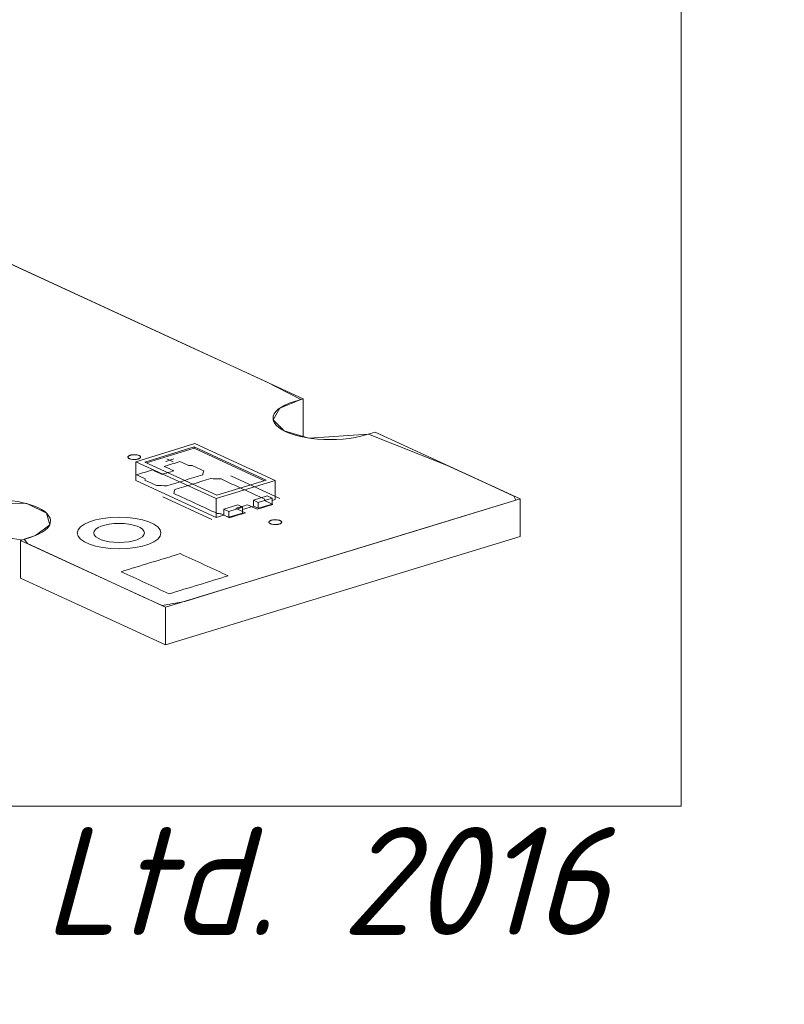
# Model space of a CAD drawing. Header units: inches. Extents: x 511 to 849, y 252 to 484.
# Tile 49 of 235: x 692 to 722, y 252 to 291. Entities that reach past the tile are written whole.
import ezdxf

# ---------------------------------------------------------------- set-up
doc = ezdxf.new("R2010")
doc.units = ezdxf.units.IN
doc.header["$MEASUREMENT"] = 0
doc.layers.add('1', color=7, linetype='Continuous')

# ---------------------------------------------------------------- blocks, each defined once
blk = doc.blocks.new('block 16')
at = {"layer": '1', "color": 8, "lineweight": 18, "true_color": 0x808080}
blk.add_lwpolyline([(718.114, 358.155), (718.114, 259.634)], dxfattribs=at)
blk = doc.blocks.new('block 17')
at = {"layer": '1', "color": 8, "lineweight": 18, "true_color": 0x808080}
blk.add_lwpolyline([(517.869, 259.634), (718.114, 259.634)], dxfattribs=at)
blk = doc.blocks.new('block 2246')
at = {"layer": '1', "color": 155, "lineweight": 18, "true_color": 0x4c7299}
blk.add_lwpolyline([(699.829, 271.876), (696.988, 273.186)], dxfattribs=at)
blk = doc.blocks.new('block 2247')
at = {"layer": '1', "color": 155, "lineweight": 18, "true_color": 0x4c7299}
blk.add_lwpolyline([(701.768, 272.468), (699.829, 271.876)], dxfattribs=at)
blk = doc.blocks.new('block 2248')
at = {"layer": '1', "color": 155, "lineweight": 18, "true_color": 0x4c7299}
blk.add_lwpolyline([(698.927, 273.778), (701.768, 272.468)], dxfattribs=at)
blk = doc.blocks.new('block 2249')
at = {"layer": '1', "color": 155, "lineweight": 18, "true_color": 0x4c7299}
blk.add_lwpolyline([(696.988, 273.186), (698.927, 273.778)], dxfattribs=at)
blk = doc.blocks.new('block 2250')
at = {"layer": '1', "color": 155, "lineweight": 18, "true_color": 0x4c7299}
blk.add_lwpolyline([(699.793, 271.744), (702.12, 272.454)], dxfattribs=at)
blk = doc.blocks.new('block 2251')
at = {"layer": '1', "color": 155, "lineweight": 18, "true_color": 0x4c7299}
blk.add_lwpolyline([(696.637, 273.199), (699.793, 271.744)], dxfattribs=at)
blk = doc.blocks.new('block 2252')
at = {"layer": '1', "color": 155, "lineweight": 18, "true_color": 0x4c7299}
blk.add_lwpolyline([(698.963, 273.91), (696.637, 273.199)], dxfattribs=at)
blk = doc.blocks.new('block 2253')
at = {"layer": '1', "color": 155, "lineweight": 18, "true_color": 0x4c7299}
blk.add_lwpolyline([(702.12, 272.454), (698.963, 273.91)], dxfattribs=at)
blk = doc.blocks.new('block 2254')
at = {"layer": '1', "color": 155, "lineweight": 18, "true_color": 0x4c7299}
blk.add_lwpolyline([(700.835, 271.407), (700.292, 271.241)], dxfattribs=at)
blk = doc.blocks.new('block 2255')
at = {"layer": '1', "color": 155, "lineweight": 18, "true_color": 0x4c7299}
blk.add_lwpolyline([(700.292, 271.241), (700.103, 271.329)], dxfattribs=at)
blk = doc.blocks.new('block 2256')
at = {"layer": '1', "color": 155, "lineweight": 18, "true_color": 0x4c7299}
blk.add_lwpolyline([(700.646, 271.494), (700.835, 271.407)], dxfattribs=at)
blk = doc.blocks.new('block 2257')
at = {"layer": '1', "color": 155, "lineweight": 18, "true_color": 0x4c7299}
blk.add_lwpolyline([(701.456, 271.597), (701.999, 271.763)], dxfattribs=at)
blk = doc.blocks.new('block 2258')
at = {"layer": '1', "color": 155, "lineweight": 18, "true_color": 0x4c7299}
blk.add_lwpolyline([(701.266, 271.684), (701.456, 271.597)], dxfattribs=at)
blk = doc.blocks.new('block 2259')
at = {"layer": '1', "color": 155, "lineweight": 18, "true_color": 0x4c7299}
blk.add_lwpolyline([(701.999, 271.763), (701.809, 271.85)], dxfattribs=at)
blk = doc.blocks.new('block 3011')
at = {"layer": '1', "color": 155, "lineweight": 18, "true_color": 0x4c7299}
blk.add_lwpolyline([(698.927, 273.732), (698.927, 273.778)], dxfattribs=at)
blk = doc.blocks.new('block 3012')
at = {"layer": '1', "color": 155, "lineweight": 18, "true_color": 0x4c7299}
blk.add_lwpolyline([(702.12, 272.454), (702.12, 271.713)], dxfattribs=at)
blk = doc.blocks.new('block 3013')
at = {"layer": '1', "color": 155, "lineweight": 18, "true_color": 0x4c7299}
blk.add_lwpolyline([(699.793, 271.744), (699.793, 271.002)], dxfattribs=at)
blk = doc.blocks.new('block 3014')
at = {"layer": '1', "color": 155, "lineweight": 18, "true_color": 0x4c7299}
blk.add_lwpolyline([(696.637, 273.199), (696.637, 272.458)], dxfattribs=at)
blk = doc.blocks.new('block 3015')
at = {"layer": '1', "color": 155, "lineweight": 18, "true_color": 0x4c7299}
blk.add_lwpolyline([(698.927, 273.732), (701.707, 272.45)], dxfattribs=at)
blk = doc.blocks.new('block 3016')
at = {"layer": '1', "color": 155, "lineweight": 18, "true_color": 0x4c7299}
blk.add_lwpolyline([(697.049, 273.158), (698.927, 273.732)], dxfattribs=at)
blk = doc.blocks.new('block 3017')
at = {"layer": '1', "color": 155, "lineweight": 18, "true_color": 0x4c7299}
blk.add_lwpolyline([(700.103, 271.329), (700.103, 271.097)], dxfattribs=at)
blk = doc.blocks.new('block 3018')
at = {"layer": '1', "color": 155, "lineweight": 18, "true_color": 0x4c7299}
blk.add_lwpolyline([(701.266, 271.684), (701.266, 271.452)], dxfattribs=at)
blk = doc.blocks.new('block 3019')
at = {"layer": '1', "color": 155, "lineweight": 18, "true_color": 0x4c7299}
blk.add_lwpolyline([(700.292, 271.241), (700.292, 271.009)], dxfattribs=at)
blk = doc.blocks.new('block 3020')
at = {"layer": '1', "color": 155, "lineweight": 18, "true_color": 0x4c7299}
blk.add_lwpolyline([(700.835, 271.407), (700.835, 271.175)], dxfattribs=at)
blk = doc.blocks.new('block 3021')
at = {"layer": '1', "color": 155, "lineweight": 18, "true_color": 0x4c7299}
blk.add_lwpolyline([(700.103, 271.329), (700.646, 271.494)], dxfattribs=at)
blk = doc.blocks.new('block 3022')
at = {"layer": '1', "color": 155, "lineweight": 18, "true_color": 0x4c7299}
blk.add_lwpolyline([(701.809, 271.85), (701.266, 271.684)], dxfattribs=at)
blk = doc.blocks.new('block 3023')
at = {"layer": '1', "color": 155, "lineweight": 18, "true_color": 0x4c7299}
blk.add_lwpolyline([(701.456, 271.597), (701.456, 271.365)], dxfattribs=at)
blk = doc.blocks.new('block 3024')
at = {"layer": '1', "color": 155, "lineweight": 18, "true_color": 0x4c7299}
blk.add_lwpolyline([(701.999, 271.763), (701.999, 271.531)], dxfattribs=at)
blk = doc.blocks.new('block 3025')
at = {"layer": '1', "color": 155, "lineweight": 18, "true_color": 0x4c7299}
blk.add_lwpolyline([(700.835, 271.175), (700.292, 271.009)], dxfattribs=at)
blk = doc.blocks.new('block 3026')
at = {"layer": '1', "color": 155, "lineweight": 18, "true_color": 0x4c7299}
blk.add_lwpolyline([(701.456, 271.365), (701.999, 271.531)], dxfattribs=at)
blk = doc.blocks.new('block 3027')
at = {"layer": '1', "color": 155, "lineweight": 18, "true_color": 0x4c7299}
blk.add_lwpolyline([(700.292, 271.009), (700.103, 271.097)], dxfattribs=at)
blk = doc.blocks.new('block 3028')
at = {"layer": '1', "color": 155, "lineweight": 18, "true_color": 0x4c7299}
blk.add_lwpolyline([(701.266, 271.452), (701.456, 271.365)], dxfattribs=at)
blk = doc.blocks.new('block 3029')
at = {"layer": '1', "color": 155, "lineweight": 18, "true_color": 0x4c7299}
blk.add_lwpolyline([(696.637, 272.458), (699.793, 271.002)], dxfattribs=at)
blk = doc.blocks.new('block 3030')
at = {"layer": '1', "color": 155, "lineweight": 18, "true_color": 0x4c7299}
blk.add_lwpolyline([(699.793, 271.002), (700.103, 271.097)], dxfattribs=at)
blk = doc.blocks.new('block 3031')
at = {"layer": '1', "color": 155, "lineweight": 18, "true_color": 0x4c7299}
blk.add_lwpolyline([(701.999, 271.676), (702.12, 271.713)], dxfattribs=at)
blk = doc.blocks.new('block 3032')
at = {"layer": '1', "color": 155, "lineweight": 18, "true_color": 0x4c7299}
blk.add_lwpolyline([(700.835, 271.321), (701.266, 271.452)], dxfattribs=at)
blk = doc.blocks.new('block 3346')
at = {"layer": '1', "color": 155, "lineweight": 18, "true_color": 0x4c7299}
blk.add_lwpolyline([(711.764, 270.249), (711.764, 271.732)], dxfattribs=at)
blk = doc.blocks.new('block 3347')
at = {"layer": '1', "color": 155, "lineweight": 18, "true_color": 0x4c7299}
blk.add_lwpolyline([(697.804, 265.984), (697.804, 267.467)], dxfattribs=at)
blk = doc.blocks.new('block 3348')
at = {"layer": '1', "color": 155, "lineweight": 18, "true_color": 0x4c7299}
blk.add_lwpolyline([(692.098, 268.616), (692.098, 270.099)], dxfattribs=at)
blk = doc.blocks.new('block 3353')
at = {"layer": '1', "color": 155, "lineweight": 18, "true_color": 0x4c7299}
blk.add_lwpolyline([(703.217, 274.191), (703.217, 275.674)], dxfattribs=at)
blk = doc.blocks.new('block 3546')
at = {"layer": '1', "color": 18, "lineweight": 13, "true_color": 0x4c0000}
blk.add_lwpolyline([(711.764, 271.732), (697.804, 267.467)], dxfattribs=at)
blk = doc.blocks.new('block 3548')
at = {"layer": '1', "color": 18, "lineweight": 13, "true_color": 0x4c0000}
blk.add_lwpolyline([(711.764, 271.732), (697.804, 267.467)], dxfattribs=at)
blk = doc.blocks.new('block 3553')
at = {"layer": '1', "color": 18, "lineweight": 13, "true_color": 0x4c0000}
blk.add_lwpolyline([(697.804, 267.467), (692.098, 270.099)], dxfattribs=at)
blk = doc.blocks.new('block 3557')
at = {"layer": '1', "color": 18, "lineweight": 13, "true_color": 0x4c0000}
blk.add_lwpolyline([(699.631, 270.927), (697.7, 271.818)], dxfattribs=at)
blk = doc.blocks.new('block 3566')
at = {"layer": '1', "color": 18, "lineweight": 13, "true_color": 0x4c0000}
blk.add_lwpolyline([(699.631, 270.927), (697.7, 271.818)], dxfattribs=at)
blk = doc.blocks.new('block 3576')
at = {"layer": '1', "color": 18, "lineweight": 13, "true_color": 0x4c0000}
blk.add_lwpolyline([(697.804, 267.467), (692.098, 270.099)], dxfattribs=at)
blk = doc.blocks.new('block 3601')
at = {"layer": '1', "color": 18, "lineweight": 13, "true_color": 0x4c0000}
blk.add_lwpolyline([(631.812, 308.613), (703.217, 275.674)], dxfattribs=at)
blk = doc.blocks.new('block 3602')
at = {"layer": '1', "color": 18, "lineweight": 13, "true_color": 0x4c0000}
blk.add_lwpolyline([(706.057, 274.364), (711.764, 271.732)], dxfattribs=at)
blk = doc.blocks.new('block 3606')
at = {"layer": '1', "color": 18, "lineweight": 13, "true_color": 0x4c0000}
blk.add_lwpolyline([(702.31, 271.745), (700.378, 272.636)], dxfattribs=at)
blk = doc.blocks.new('block 3607')
at = {"layer": '1', "color": 18, "lineweight": 13, "true_color": 0x4c0000}
blk.add_lwpolyline([(697.85, 273.316), (698.102, 273.199)], dxfattribs=at)
blk = doc.blocks.new('block 3608')
at = {"layer": '1', "color": 18, "lineweight": 13, "true_color": 0x4c0000}
blk.add_lwpolyline([(697.821, 273.21), (698.131, 273.305)], dxfattribs=at)
blk = doc.blocks.new('block 3628')
at = {"layer": '1', "color": 18, "lineweight": 13, "true_color": 0x4c0000}
blk.add_lwpolyline([(702.31, 271.745), (700.378, 272.636)], dxfattribs=at)
blk = doc.blocks.new('block 3639')
at = {"layer": '1', "color": 18, "lineweight": 13, "true_color": 0x4c0000}
blk.add_lwpolyline([(697.85, 273.316), (698.102, 273.199)], dxfattribs=at)
blk = doc.blocks.new('block 3644')
at = {"layer": '1', "color": 18, "lineweight": 13, "true_color": 0x4c0000}
blk.add_lwpolyline([(697.821, 273.21), (698.131, 273.305)], dxfattribs=at)
blk = doc.blocks.new('block 3645')
at = {"layer": '1', "color": 18, "lineweight": 13, "true_color": 0x4c0000}
blk.add_lwpolyline([(631.812, 308.613), (703.217, 275.674)], dxfattribs=at)
blk = doc.blocks.new('block 3651')
at = {"layer": '1', "color": 18, "lineweight": 13, "true_color": 0x4c0000}
blk.add_lwpolyline([(706.057, 274.364), (711.764, 271.732)], dxfattribs=at)
blk = doc.blocks.new('block 4071')
at = {"layer": '1', "color": 155, "lineweight": 18, "true_color": 0x4c7299}
blk.add_open_spline([(694.975, 270.392), (694.975, 270.185), (695.423, 270.017), (695.975, 270.017), (696.527, 270.017), (696.975, 270.185), (696.975, 270.392), (696.975, 270.599), (696.527, 270.767), (695.975, 270.767), (695.423, 270.767), (694.975, 270.599), (694.975, 270.392), (694.975, 270.392), (694.975, 270.392), (694.975, 270.392)], degree=3, knots=[0, 0, 0, 0, 1, 1, 1, 2, 2, 2, 3, 3, 3, 4, 4, 4, 5, 5, 5, 5], dxfattribs=at)
blk = doc.blocks.new('block 4206')
at = {"layer": '1', "color": 18, "lineweight": 13, "true_color": 0x4c0000}
blk.add_open_spline([(694.975, 270.392), (694.975, 270.185), (695.423, 270.017), (695.975, 270.017), (696.527, 270.017), (696.975, 270.185), (696.975, 270.392), (696.975, 270.599), (696.527, 270.767), (695.975, 270.767), (695.423, 270.767), (694.975, 270.599), (694.975, 270.392), (694.975, 270.392), (694.975, 270.392), (694.975, 270.392)], degree=3, knots=[0, 0, 0, 0, 1, 1, 1, 2, 2, 2, 3, 3, 3, 4, 4, 4, 5, 5, 5, 5], dxfattribs=at)
blk = doc.blocks.new('block 4207')
at = {"layer": '1', "color": 18, "lineweight": 13, "true_color": 0x4c0000}
blk.add_open_spline([(694.325, 270.392), (694.325, 270.05), (695.064, 269.772), (695.975, 269.772), (696.886, 269.772), (697.625, 270.05), (697.625, 270.392), (697.625, 270.734), (696.886, 271.011), (695.975, 271.011), (695.064, 271.011), (694.325, 270.734), (694.325, 270.392), (694.325, 270.392), (694.325, 270.392), (694.325, 270.392)], degree=3, knots=[0, 0, 0, 0, 1, 1, 1, 2, 2, 2, 3, 3, 3, 4, 4, 4, 5, 5, 5, 5], dxfattribs=at)
blk = doc.blocks.new('block 4208')
at = {"layer": '1', "color": 18, "lineweight": 13, "true_color": 0x4c0000}
blk.add_open_spline([(694.975, 270.392), (694.975, 270.185), (695.423, 270.017), (695.975, 270.017), (696.527, 270.017), (696.975, 270.185), (696.975, 270.392), (696.975, 270.599), (696.527, 270.767), (695.975, 270.767), (695.423, 270.767), (694.975, 270.599), (694.975, 270.392), (694.975, 270.392), (694.975, 270.392), (694.975, 270.392)], degree=3, knots=[0, 0, 0, 0, 1, 1, 1, 2, 2, 2, 3, 3, 3, 4, 4, 4, 5, 5, 5, 5], dxfattribs=at)
blk = doc.blocks.new('block 4209')
at = {"layer": '1', "color": 18, "lineweight": 13, "true_color": 0x4c0000}
blk.add_open_spline([(694.325, 270.392), (694.325, 270.05), (695.064, 269.772), (695.975, 269.772), (696.886, 269.772), (697.625, 270.05), (697.625, 270.392), (697.625, 270.734), (696.886, 271.011), (695.975, 271.011), (695.064, 271.011), (694.325, 270.734), (694.325, 270.392), (694.325, 270.392), (694.325, 270.392), (694.325, 270.392)], degree=3, knots=[0, 0, 0, 0, 1, 1, 1, 2, 2, 2, 3, 3, 3, 4, 4, 4, 5, 5, 5, 5], dxfattribs=at)
blk = doc.blocks.new('block 5625')
at = {"layer": '1', "color": 155, "lineweight": 18, "true_color": 0x4c7299}
blk.add_lwpolyline([(703.217, 275.674), (702.846, 275.561), (702.668, 275.499), (702.506, 275.428), (702.364, 275.35), (702.244, 275.266), (702.15, 275.176), (702.085, 275.083), (702.048, 274.989), (702.039, 274.896), (702.057, 274.805), (702.1, 274.716), (702.171, 274.627), (702.268, 274.54), (702.393, 274.457), (702.543, 274.379), (702.716, 274.308), (702.907, 274.246), (703.113, 274.192), (703.33, 274.148), (703.553, 274.114), (703.788, 274.089), (704.034, 274.073), (704.286, 274.068), (704.541, 274.073), (704.793, 274.089), (705.038, 274.116), (705.271, 274.153), (705.488, 274.198), (705.686, 274.251), (706.057, 274.364)], dxfattribs=at)
blk = doc.blocks.new('block 5632')
at = {"layer": '1', "color": 155, "lineweight": 18, "true_color": 0x4c7299}
blk.add_lwpolyline([(692.098, 270.099), (692.468, 270.212), (692.646, 270.274), (692.808, 270.345), (692.951, 270.423), (693.071, 270.508), (693.164, 270.597), (693.23, 270.69), (693.267, 270.784), (693.276, 270.877), (693.258, 270.969), (693.214, 271.058), (693.144, 271.146), (693.046, 271.233), (692.922, 271.316), (692.772, 271.394), (692.599, 271.465), (692.408, 271.528), (692.201, 271.581), (691.984, 271.625), (691.761, 271.659), (691.527, 271.684), (691.281, 271.7), (691.028, 271.705), (690.773, 271.7), (690.521, 271.684), (690.276, 271.657), (690.043, 271.621), (689.826, 271.575), (689.628, 271.522), (689.257, 271.409)], dxfattribs=at)
blk = doc.blocks.new('block 5633')
at = {"layer": '1', "color": 155, "lineweight": 18, "true_color": 0x4c7299}
blk.add_lwpolyline([(711.764, 271.732), (697.804, 267.467)], dxfattribs=at)
blk = doc.blocks.new('block 5634')
at = {"layer": '1', "color": 155, "lineweight": 18, "true_color": 0x4c7299}
blk.add_lwpolyline([(706.057, 274.364), (711.764, 271.732)], dxfattribs=at)
blk = doc.blocks.new('block 5637')
at = {"layer": '1', "color": 155, "lineweight": 18, "true_color": 0x4c7299}
blk.add_lwpolyline([(688.929, 282.265), (703.217, 275.674)], dxfattribs=at)
blk = doc.blocks.new('block 5642')
at = {"layer": '1', "color": 155, "lineweight": 18, "true_color": 0x4c7299}
blk.add_lwpolyline([(697.804, 267.467), (692.098, 270.099)], dxfattribs=at)
blk = doc.blocks.new('block 5654')
at = {"layer": '1', "color": 155, "lineweight": 18, "true_color": 0x4c7299}
blk.add_lwpolyline([(692.121, 270.116), (691.948, 270.148), (691.772, 270.175), (691.588, 270.196), (691.397, 270.211), (691.201, 270.22), (691.001, 270.222), (690.799, 270.218), (690.599, 270.207), (690.403, 270.189), (690.213, 270.165), (690.031, 270.135), (689.859, 270.1), (689.699, 270.06), (689.55, 270.016), (689.257, 269.926)], dxfattribs=at)
blk = doc.blocks.new('block 5655')
at = {"layer": '1', "color": 155, "lineweight": 18, "true_color": 0x4c7299}
blk.add_lwpolyline([(711.764, 270.249), (697.804, 265.984)], dxfattribs=at)
blk = doc.blocks.new('block 5656')
at = {"layer": '1', "color": 155, "lineweight": 18, "true_color": 0x4c7299}
blk.add_lwpolyline([(697.804, 265.984), (692.098, 268.616)], dxfattribs=at)
blk = doc.blocks.new('block 5659')
at = {"layer": '1', "color": 18, "lineweight": 13, "true_color": 0x4c0000}
blk.add_lwpolyline([(668.448, 291.713), (692.685, 280.533), (698.744, 277.738), (701.774, 276.34), (703.129, 275.648), (702.302, 275.309), (702.045, 274.849), (702.47, 274.415), (703.452, 274.128), (705.796, 274.284), (708.874, 273.065), (710.389, 272.366), (711.146, 272.017), (711.525, 271.842), (711.592, 271.679), (707.87, 270.542), (700.425, 268.267), (698.563, 267.698), (697.665, 267.531), (696.907, 267.88), (693.878, 269.278), (692.363, 269.977), (692.237, 270.142), (692.69, 270.292), (693.243, 270.716), (693.118, 271.172), (692.343, 271.546), (689.964, 271.605)], dxfattribs=at)
blk = doc.blocks.new('block 5666')
at = {"layer": '1', "color": 18, "lineweight": 13, "true_color": 0x4c0000}
blk.add_lwpolyline([(696.415, 273.453), (696.434, 273.459), (696.455, 273.463), (696.477, 273.467), (696.5, 273.47), (696.525, 273.473), (696.55, 273.474), (696.599, 273.474), (696.623, 273.472), (696.647, 273.47), (696.691, 273.463), (696.711, 273.459), (696.731, 273.453), (696.75, 273.447), (696.767, 273.44), (696.781, 273.432), (696.794, 273.424), (696.805, 273.416), (696.813, 273.407), (696.818, 273.398), (696.822, 273.389), (696.823, 273.38), (696.822, 273.371), (696.818, 273.362), (696.812, 273.353), (696.803, 273.344), (696.792, 273.336), (696.779, 273.328), (696.765, 273.32), (696.748, 273.314), (696.73, 273.308), (696.711, 273.302), (696.691, 273.298), (696.668, 273.294), (696.645, 273.291), (696.621, 273.288), (696.596, 273.287), (696.546, 273.287), (696.522, 273.288), (696.498, 273.291), (696.455, 273.298), (696.434, 273.302), (696.414, 273.308), (696.395, 273.314), (696.379, 273.321), (696.364, 273.329), (696.351, 273.337), (696.341, 273.345), (696.333, 273.354), (696.327, 273.363), (696.324, 273.371), (696.323, 273.38), (696.324, 273.39), (696.327, 273.399), (696.333, 273.408), (696.342, 273.417), (696.353, 273.425), (696.366, 273.433), (696.381, 273.441), (696.397, 273.447), (696.415, 273.453)], dxfattribs=at)
blk = doc.blocks.new('block 5667')
at = {"layer": '1', "color": 18, "lineweight": 13, "true_color": 0x4c0000}
blk.add_lwpolyline([(701.969, 270.891), (701.989, 270.896), (702.009, 270.901), (702.032, 270.905), (702.055, 270.908), (702.079, 270.91), (702.104, 270.912), (702.154, 270.911), (702.178, 270.91), (702.202, 270.908), (702.245, 270.901), (702.266, 270.896), (702.286, 270.891), (702.305, 270.884), (702.321, 270.877), (702.336, 270.87), (702.349, 270.862), (702.359, 270.853), (702.367, 270.845), (702.373, 270.836), (702.376, 270.827), (702.377, 270.818), (702.376, 270.809), (702.373, 270.8), (702.366, 270.791), (702.358, 270.782), (702.347, 270.773), (702.334, 270.765), (702.319, 270.758), (702.303, 270.751), (702.285, 270.745), (702.266, 270.74), (702.245, 270.735), (702.223, 270.731), (702.2, 270.728), (702.175, 270.726), (702.15, 270.725), (702.101, 270.725), (702.076, 270.726), (702.053, 270.728), (702.009, 270.735), (701.989, 270.74), (701.969, 270.745), (701.95, 270.752), (701.933, 270.759), (701.919, 270.766), (701.906, 270.774), (701.895, 270.783), (701.887, 270.792), (701.882, 270.8), (701.878, 270.809), (701.877, 270.818), (701.878, 270.827), (701.882, 270.836), (701.888, 270.846), (701.897, 270.854), (701.908, 270.863), (701.921, 270.871), (701.935, 270.878), (701.952, 270.885), (701.969, 270.891)], dxfattribs=at)
blk = doc.blocks.new('block 5668')
at = {"layer": '1', "color": 18, "lineweight": 13, "true_color": 0x4c0000}
blk.add_open_spline([(701.413, 271.326), (701.62, 271.389), (701.827, 271.452), (702.034, 271.516), (701.922, 271.567), (701.811, 271.618), (701.699, 271.67), (701.702, 271.688), (701.706, 271.706), (701.709, 271.725), (701.136, 271.989), (700.563, 272.253), (699.99, 272.518), (699.855, 272.523), (699.719, 272.528), (699.584, 272.534), (699.112, 272.39), (698.641, 272.246), (698.169, 272.101), (698.156, 272.051), (698.142, 272), (698.129, 271.949), (698.702, 271.685), (699.275, 271.42), (699.847, 271.156), (699.896, 271.154), (699.944, 271.151), (699.993, 271.149), (700.104, 271.097), (700.216, 271.046), (700.327, 270.994), (700.534, 271.057), (700.741, 271.121), (700.948, 271.184), (700.822, 271.242), (700.695, 271.3), (700.569, 271.358), (700.724, 271.406), (700.879, 271.453), (701.034, 271.501), (701.161, 271.442), (701.287, 271.384), (701.413, 271.326)], degree=3, knots=[0, 0, 0, 0, 1, 1, 1, 2, 2, 2, 3, 3, 3, 4, 4, 4, 5, 5, 5, 6, 6, 6, 7, 7, 7, 8, 8, 8, 9, 9, 9, 10, 10, 10, 11, 11, 11, 12, 12, 12, 13, 13, 13, 14, 14, 14, 14], dxfattribs=at)
blk = doc.blocks.new('block 5669')
at = {"layer": '1', "color": 18, "lineweight": 13, "true_color": 0x4c0000}
blk.add_open_spline([(701.413, 271.326), (701.62, 271.389), (701.827, 271.452), (702.034, 271.516), (701.922, 271.567), (701.811, 271.618), (701.699, 271.67), (701.702, 271.688), (701.706, 271.706), (701.709, 271.725), (701.136, 271.989), (700.563, 272.253), (699.99, 272.518), (699.855, 272.523), (699.719, 272.528), (699.584, 272.534), (699.112, 272.39), (698.641, 272.246), (698.169, 272.101), (698.156, 272.051), (698.142, 272), (698.129, 271.949), (698.702, 271.685), (699.275, 271.42), (699.847, 271.156), (699.896, 271.154), (699.944, 271.151), (699.993, 271.149), (700.104, 271.097), (700.216, 271.046), (700.327, 270.994), (700.534, 271.057), (700.741, 271.121), (700.948, 271.184), (700.822, 271.242), (700.695, 271.3), (700.569, 271.358), (700.724, 271.406), (700.879, 271.453), (701.034, 271.501), (701.161, 271.442), (701.287, 271.384), (701.413, 271.326)], degree=3, knots=[0, 0, 0, 0, 1, 1, 1, 2, 2, 2, 3, 3, 3, 4, 4, 4, 5, 5, 5, 6, 6, 6, 7, 7, 7, 8, 8, 8, 9, 9, 9, 10, 10, 10, 11, 11, 11, 12, 12, 12, 13, 13, 13, 14, 14, 14, 14], dxfattribs=at)
blk = doc.blocks.new('block 5670')
at = {"layer": '1', "color": 18, "lineweight": 13, "true_color": 0x4c0000}
blk.add_open_spline([(699.309, 272.832), (699.295, 272.781), (699.282, 272.73), (699.268, 272.679), (698.797, 272.535), (698.325, 272.391), (697.854, 272.247), (697.718, 272.252), (697.583, 272.258), (697.447, 272.263), (697.295, 272.333), (697.143, 272.404), (696.991, 272.474), (696.994, 272.492), (696.998, 272.51), (697.001, 272.529), (696.889, 272.58), (696.778, 272.632), (696.666, 272.683), (696.873, 272.746), (697.08, 272.809), (697.287, 272.873), (697.413, 272.814), (697.539, 272.756), (697.665, 272.698), (697.821, 272.745), (697.976, 272.793), (698.131, 272.84), (698.005, 272.898), (697.878, 272.957), (697.752, 273.015), (697.959, 273.078), (698.166, 273.141), (698.373, 273.204), (698.484, 273.153), (698.596, 273.101), (698.707, 273.05), (698.756, 273.047), (698.804, 273.045), (698.853, 273.042), (699.005, 272.972), (699.157, 272.902), (699.309, 272.832)], degree=3, knots=[0, 0, 0, 0, 1, 1, 1, 2, 2, 2, 3, 3, 3, 4, 4, 4, 5, 5, 5, 6, 6, 6, 7, 7, 7, 8, 8, 8, 9, 9, 9, 10, 10, 10, 11, 11, 11, 12, 12, 12, 13, 13, 13, 14, 14, 14, 14], dxfattribs=at)
blk = doc.blocks.new('block 5671')
at = {"layer": '1', "color": 18, "lineweight": 13, "true_color": 0x4c0000}
blk.add_open_spline([(699.309, 272.832), (699.295, 272.781), (699.282, 272.73), (699.268, 272.679), (698.797, 272.535), (698.325, 272.391), (697.854, 272.247), (697.718, 272.252), (697.583, 272.258), (697.447, 272.263), (697.295, 272.333), (697.143, 272.404), (696.991, 272.474), (696.994, 272.492), (696.998, 272.51), (697.001, 272.529), (696.889, 272.58), (696.778, 272.632), (696.666, 272.683), (696.873, 272.746), (697.08, 272.809), (697.287, 272.873), (697.413, 272.814), (697.539, 272.756), (697.665, 272.698), (697.821, 272.745), (697.976, 272.793), (698.131, 272.84), (698.005, 272.898), (697.878, 272.957), (697.752, 273.015), (697.959, 273.078), (698.166, 273.141), (698.373, 273.204), (698.484, 273.153), (698.596, 273.101), (698.707, 273.05), (698.756, 273.047), (698.804, 273.045), (698.853, 273.042), (699.005, 272.972), (699.157, 272.902), (699.309, 272.832)], degree=3, knots=[0, 0, 0, 0, 1, 1, 1, 2, 2, 2, 3, 3, 3, 4, 4, 4, 5, 5, 5, 6, 6, 6, 7, 7, 7, 8, 8, 8, 9, 9, 9, 10, 10, 10, 11, 11, 11, 12, 12, 12, 13, 13, 13, 14, 14, 14, 14], dxfattribs=at)
blk = doc.blocks.new('block 5778')
at = {"layer": '1', "color": 18, "lineweight": 13, "true_color": 0x4c0000}
blk.add_open_spline([(701.413, 271.326), (701.62, 271.389), (701.827, 271.452), (702.034, 271.516), (701.922, 271.567), (701.811, 271.618), (701.699, 271.67), (701.702, 271.688), (701.706, 271.706), (701.709, 271.725), (701.136, 271.989), (700.563, 272.253), (699.99, 272.518), (699.855, 272.523), (699.719, 272.528), (699.584, 272.534), (699.112, 272.39), (698.641, 272.246), (698.169, 272.101), (698.156, 272.051), (698.142, 272), (698.129, 271.949), (698.702, 271.685), (699.275, 271.42), (699.847, 271.156), (699.896, 271.154), (699.944, 271.151), (699.993, 271.149), (700.104, 271.097), (700.216, 271.046), (700.327, 270.994), (700.534, 271.057), (700.741, 271.121), (700.948, 271.184), (700.822, 271.242), (700.695, 271.3), (700.569, 271.358), (700.724, 271.406), (700.879, 271.453), (701.034, 271.501), (701.161, 271.442), (701.287, 271.384), (701.413, 271.326)], degree=3, knots=[0, 0, 0, 0, 1, 1, 1, 2, 2, 2, 3, 3, 3, 4, 4, 4, 5, 5, 5, 6, 6, 6, 7, 7, 7, 8, 8, 8, 9, 9, 9, 10, 10, 10, 11, 11, 11, 12, 12, 12, 13, 13, 13, 14, 14, 14, 14], dxfattribs=at)
blk = doc.blocks.new('block 5779')
at = {"layer": '1', "color": 18, "lineweight": 13, "true_color": 0x4c0000}
blk.add_lwpolyline([(696.415, 273.453), (696.434, 273.459), (696.455, 273.463), (696.477, 273.467), (696.5, 273.47), (696.525, 273.473), (696.55, 273.474), (696.599, 273.474), (696.623, 273.472), (696.647, 273.47), (696.691, 273.463), (696.711, 273.459), (696.731, 273.453), (696.75, 273.447), (696.767, 273.44), (696.781, 273.432), (696.794, 273.424), (696.805, 273.416), (696.813, 273.407), (696.818, 273.398), (696.822, 273.389), (696.823, 273.38), (696.822, 273.371), (696.818, 273.362), (696.812, 273.353), (696.803, 273.344), (696.792, 273.336), (696.779, 273.328), (696.765, 273.32), (696.748, 273.314), (696.73, 273.308), (696.711, 273.302), (696.691, 273.298), (696.668, 273.294), (696.645, 273.291), (696.621, 273.288), (696.596, 273.287), (696.546, 273.287), (696.522, 273.288), (696.498, 273.291), (696.455, 273.298), (696.434, 273.302), (696.414, 273.308), (696.395, 273.314), (696.379, 273.321), (696.364, 273.329), (696.351, 273.337), (696.341, 273.345), (696.333, 273.354), (696.327, 273.363), (696.324, 273.371), (696.323, 273.38), (696.324, 273.39), (696.327, 273.399), (696.333, 273.408), (696.342, 273.417), (696.353, 273.425), (696.366, 273.433), (696.381, 273.441), (696.397, 273.447), (696.415, 273.453)], dxfattribs=at)
blk = doc.blocks.new('block 5796')
at = {"layer": '1', "color": 18, "lineweight": 13, "true_color": 0x4c0000}
blk.add_open_spline([(699.309, 272.832), (699.295, 272.781), (699.282, 272.73), (699.268, 272.679), (698.797, 272.535), (698.325, 272.391), (697.854, 272.247), (697.718, 272.252), (697.583, 272.258), (697.447, 272.263), (697.295, 272.333), (697.143, 272.404), (696.991, 272.474), (696.994, 272.492), (696.998, 272.51), (697.001, 272.529), (696.889, 272.58), (696.778, 272.632), (696.666, 272.683), (696.873, 272.746), (697.08, 272.809), (697.287, 272.873), (697.413, 272.814), (697.539, 272.756), (697.665, 272.698), (697.821, 272.745), (697.976, 272.793), (698.131, 272.84), (698.005, 272.898), (697.878, 272.957), (697.752, 273.015), (697.959, 273.078), (698.166, 273.141), (698.373, 273.204), (698.484, 273.153), (698.596, 273.101), (698.707, 273.05), (698.756, 273.047), (698.804, 273.045), (698.853, 273.042), (699.005, 272.972), (699.157, 272.902), (699.309, 272.832)], degree=3, knots=[0, 0, 0, 0, 1, 1, 1, 2, 2, 2, 3, 3, 3, 4, 4, 4, 5, 5, 5, 6, 6, 6, 7, 7, 7, 8, 8, 8, 9, 9, 9, 10, 10, 10, 11, 11, 11, 12, 12, 12, 13, 13, 13, 14, 14, 14, 14], dxfattribs=at)
blk = doc.blocks.new('block 5814')
at = {"layer": '1', "color": 18, "lineweight": 13, "true_color": 0x4c0000}
blk.add_lwpolyline([(701.969, 270.891), (701.989, 270.896), (702.009, 270.901), (702.032, 270.905), (702.055, 270.908), (702.079, 270.91), (702.104, 270.912), (702.154, 270.911), (702.178, 270.91), (702.202, 270.908), (702.245, 270.901), (702.266, 270.896), (702.286, 270.891), (702.305, 270.884), (702.321, 270.877), (702.336, 270.87), (702.349, 270.862), (702.359, 270.853), (702.367, 270.845), (702.373, 270.836), (702.376, 270.827), (702.377, 270.818), (702.376, 270.809), (702.373, 270.8), (702.366, 270.791), (702.358, 270.782), (702.347, 270.773), (702.334, 270.765), (702.319, 270.758), (702.303, 270.751), (702.285, 270.745), (702.266, 270.74), (702.245, 270.735), (702.223, 270.731), (702.2, 270.728), (702.175, 270.726), (702.15, 270.725), (702.101, 270.725), (702.076, 270.726), (702.053, 270.728), (702.009, 270.735), (701.989, 270.74), (701.969, 270.745), (701.95, 270.752), (701.933, 270.759), (701.919, 270.766), (701.906, 270.774), (701.895, 270.783), (701.887, 270.792), (701.882, 270.8), (701.878, 270.809), (701.877, 270.818), (701.878, 270.827), (701.882, 270.836), (701.888, 270.846), (701.897, 270.854), (701.908, 270.863), (701.921, 270.871), (701.935, 270.878), (701.952, 270.885), (701.969, 270.891)], dxfattribs=at)
blk = doc.blocks.new('block 5836')
at = {"layer": '1', "color": 18, "lineweight": 13, "true_color": 0x4c0000}
blk.add_open_spline([(701.413, 271.326), (701.62, 271.389), (701.827, 271.452), (702.034, 271.516), (701.922, 271.567), (701.811, 271.618), (701.699, 271.67), (701.702, 271.688), (701.706, 271.706), (701.709, 271.725), (701.136, 271.989), (700.563, 272.253), (699.99, 272.518), (699.855, 272.523), (699.719, 272.528), (699.584, 272.534), (699.112, 272.39), (698.641, 272.246), (698.169, 272.101), (698.156, 272.051), (698.142, 272), (698.129, 271.949), (698.702, 271.685), (699.275, 271.42), (699.847, 271.156), (699.896, 271.154), (699.944, 271.151), (699.993, 271.149), (700.104, 271.097), (700.216, 271.046), (700.327, 270.994), (700.534, 271.057), (700.741, 271.121), (700.948, 271.184), (700.822, 271.242), (700.695, 271.3), (700.569, 271.358), (700.724, 271.406), (700.879, 271.453), (701.034, 271.501), (701.161, 271.442), (701.287, 271.384), (701.413, 271.326)], degree=3, knots=[0, 0, 0, 0, 1, 1, 1, 2, 2, 2, 3, 3, 3, 4, 4, 4, 5, 5, 5, 6, 6, 6, 7, 7, 7, 8, 8, 8, 9, 9, 9, 10, 10, 10, 11, 11, 11, 12, 12, 12, 13, 13, 13, 14, 14, 14, 14], dxfattribs=at)
blk = doc.blocks.new('block 5837')
at = {"layer": '1', "color": 18, "lineweight": 13, "true_color": 0x4c0000}
blk.add_lwpolyline([(668.448, 291.713), (692.685, 280.533), (698.744, 277.738), (701.774, 276.34), (703.129, 275.648), (702.302, 275.309), (702.045, 274.849), (702.47, 274.415), (703.452, 274.128), (705.796, 274.284), (708.874, 273.065), (710.389, 272.366), (711.146, 272.017), (711.525, 271.842), (711.592, 271.679), (707.87, 270.542), (700.425, 268.267), (698.563, 267.698), (697.665, 267.531), (696.907, 267.88), (693.878, 269.278), (692.363, 269.977), (692.237, 270.142), (692.69, 270.292), (693.243, 270.716), (693.118, 271.172), (692.343, 271.546), (689.964, 271.605)], dxfattribs=at)
blk = doc.blocks.new('block 5844')
at = {"layer": '1', "color": 18, "lineweight": 13, "true_color": 0x4c0000}
blk.add_open_spline([(699.309, 272.832), (699.295, 272.781), (699.282, 272.73), (699.268, 272.679), (698.797, 272.535), (698.325, 272.391), (697.854, 272.247), (697.718, 272.252), (697.583, 272.258), (697.447, 272.263), (697.295, 272.333), (697.143, 272.404), (696.991, 272.474), (696.994, 272.492), (696.998, 272.51), (697.001, 272.529), (696.889, 272.58), (696.778, 272.632), (696.666, 272.683), (696.873, 272.746), (697.08, 272.809), (697.287, 272.873), (697.413, 272.814), (697.539, 272.756), (697.665, 272.698), (697.821, 272.745), (697.976, 272.793), (698.131, 272.84), (698.005, 272.898), (697.878, 272.957), (697.752, 273.015), (697.959, 273.078), (698.166, 273.141), (698.373, 273.204), (698.484, 273.153), (698.596, 273.101), (698.707, 273.05), (698.756, 273.047), (698.804, 273.045), (698.853, 273.042), (699.005, 272.972), (699.157, 272.902), (699.309, 272.832)], degree=3, knots=[0, 0, 0, 0, 1, 1, 1, 2, 2, 2, 3, 3, 3, 4, 4, 4, 5, 5, 5, 6, 6, 6, 7, 7, 7, 8, 8, 8, 9, 9, 9, 10, 10, 10, 11, 11, 11, 12, 12, 12, 13, 13, 13, 14, 14, 14, 14], dxfattribs=at)
blk = doc.blocks.new('block 5880')
at = {"layer": '1', "color": 18, "lineweight": 13, "true_color": 0x4c0000}
blk.add_lwpolyline([(692.098, 270.099), (692.468, 270.212), (692.646, 270.274), (692.808, 270.345), (692.951, 270.423), (693.071, 270.508), (693.164, 270.597), (693.23, 270.69), (693.267, 270.784), (693.276, 270.877), (693.258, 270.969), (693.214, 271.058), (693.144, 271.146), (693.046, 271.233), (692.922, 271.316), (692.772, 271.394), (692.599, 271.465), (692.408, 271.528), (692.201, 271.581), (691.984, 271.625), (691.761, 271.659), (691.527, 271.684), (691.281, 271.7), (691.028, 271.705), (690.773, 271.7), (690.521, 271.684), (690.276, 271.657), (690.043, 271.621), (689.826, 271.575), (689.628, 271.522), (689.257, 271.409)], dxfattribs=at)
blk = doc.blocks.new('block 5881')
at = {"layer": '1', "color": 18, "lineweight": 13, "true_color": 0x4c0000}
blk.add_open_spline([(697.949, 267.995), (697.317, 268.286), (696.686, 268.577), (696.055, 268.868), (696.83, 269.105), (697.606, 269.342), (698.382, 269.579), (699.013, 269.288), (699.644, 268.997), (700.275, 268.706), (699.5, 268.469), (698.724, 268.232), (697.949, 267.995)], degree=3, knots=[0, 0, 0, 0, 1, 1, 1, 2, 2, 2, 3, 3, 3, 4, 4, 4, 4], dxfattribs=at)
blk = doc.blocks.new('block 5898')
at = {"layer": '1', "color": 18, "lineweight": 13, "true_color": 0x4c0000}
blk.add_lwpolyline([(692.098, 270.099), (692.468, 270.212), (692.646, 270.274), (692.808, 270.345), (692.951, 270.423), (693.071, 270.508), (693.164, 270.597), (693.23, 270.69), (693.267, 270.784), (693.276, 270.877), (693.258, 270.969), (693.214, 271.058), (693.144, 271.146), (693.046, 271.233), (692.922, 271.316), (692.772, 271.394), (692.599, 271.465), (692.408, 271.528), (692.201, 271.581), (691.984, 271.625), (691.761, 271.659), (691.527, 271.684), (691.281, 271.7), (691.028, 271.705), (690.773, 271.7), (690.521, 271.684), (690.276, 271.657), (690.043, 271.621), (689.826, 271.575), (689.628, 271.522), (689.257, 271.409)], dxfattribs=at)
blk = doc.blocks.new('block 5901')
at = {"layer": '1', "color": 18, "lineweight": 13, "true_color": 0x4c0000}
blk.add_open_spline([(697.949, 267.995), (697.317, 268.286), (696.686, 268.577), (696.055, 268.868), (696.83, 269.105), (697.606, 269.342), (698.382, 269.579), (699.013, 269.288), (699.644, 268.997), (700.275, 268.706), (699.5, 268.469), (698.724, 268.232), (697.949, 267.995)], degree=3, knots=[0, 0, 0, 0, 1, 1, 1, 2, 2, 2, 3, 3, 3, 4, 4, 4, 4], dxfattribs=at)
blk = doc.blocks.new('block 5954')
at = {"layer": '1', "color": 18, "lineweight": 13, "true_color": 0x4c0000}
blk.add_lwpolyline([(706.057, 274.364), (705.686, 274.251), (705.488, 274.198), (705.271, 274.153), (705.038, 274.116), (704.793, 274.089), (704.541, 274.073), (704.286, 274.068), (704.034, 274.073), (703.788, 274.089), (703.553, 274.114), (703.33, 274.148), (703.113, 274.192), (702.907, 274.246), (702.716, 274.308), (702.543, 274.379), (702.393, 274.457), (702.268, 274.54), (702.171, 274.627), (702.1, 274.716), (702.057, 274.805), (702.039, 274.896), (702.048, 274.989), (702.085, 275.083), (702.15, 275.176), (702.244, 275.266), (702.364, 275.35), (702.506, 275.428), (702.668, 275.499), (702.846, 275.561), (703.217, 275.674)], dxfattribs=at)
blk = doc.blocks.new('block 5966')
at = {"layer": '1', "color": 18, "lineweight": 13, "true_color": 0x4c0000}
blk.add_lwpolyline([(706.057, 274.364), (705.686, 274.251), (705.488, 274.198), (705.271, 274.153), (705.038, 274.116), (704.793, 274.089), (704.541, 274.073), (704.286, 274.068), (704.034, 274.073), (703.788, 274.089), (703.553, 274.114), (703.33, 274.148), (703.113, 274.192), (702.907, 274.246), (702.716, 274.308), (702.543, 274.379), (702.393, 274.457), (702.268, 274.54), (702.171, 274.627), (702.1, 274.716), (702.057, 274.805), (702.039, 274.896), (702.048, 274.989), (702.085, 275.083), (702.15, 275.176), (702.244, 275.266), (702.364, 275.35), (702.506, 275.428), (702.668, 275.499), (702.846, 275.561), (703.217, 275.674)], dxfattribs=at)
blk = doc.blocks.new('block 6109')
at = {"layer": '1', "color": 7, "true_color": 0xffffff, "insert": (622.188, 253.283), "char_height": 4.248, "attachment_point": 7}
blk.add_mtext('\\fDINPro-LightItalic|b0|i0|c0|p34;\\W1;© Samsung Electronics Co., Ltd. 2016', dxfattribs=at)

msp = doc.modelspace()

# ---------------------------------------------------------------- block references
at = {"layer": '1'}
for name in ['block 16', 'block 5659', 'block 5837', 'block 3601', 'block 3645', 'block 5637', 'block 5625', 'block 5954', 'block 5966', 'block 3353', 'block 3602', 'block 3651', 'block 5634', 'block 2252', 'block 2249', 'block 3016', 'block 2248', 'block 3011', 'block 3015', 'block 2253', 'block 5666', 'block 5779', 'block 3608', 'block 3644', 'block 3607', 'block 3639', 'block 2251', 'block 3014', 'block 5670', 'block 5671', 'block 5796', 'block 5844', 'block 2246', 'block 5668', 'block 5669', 'block 5778', 'block 5836', 'block 3606', 'block 3628', 'block 3029', 'block 2250', 'block 2247', 'block 3012', 'block 3557', 'block 3566', 'block 3022', 'block 2257', 'block 2259', 'block 3024', 'block 5632', 'block 5880', 'block 5898', 'block 3546', 'block 3548', 'block 5633', 'block 3013', 'block 3021', 'block 2254', 'block 2256', 'block 3032', 'block 3020', 'block 2258', 'block 3018', 'block 3028', 'block 3023', 'block 3026', 'block 3031', 'block 3346', 'block 4207', 'block 4209', 'block 3030', 'block 2255', 'block 3017', 'block 3027', 'block 3019', 'block 3025', 'block 4071', 'block 4206', 'block 4208', 'block 5667', 'block 5814', 'block 5654', 'block 5655', 'block 3348', 'block 3553', 'block 3576', 'block 5642', 'block 5881', 'block 5901', 'block 5656', 'block 3347', 'block 17', 'block 6109']:
    msp.add_blockref(name, (0, 0), dxfattribs=at)

doc.saveas('drawing.dxf')
